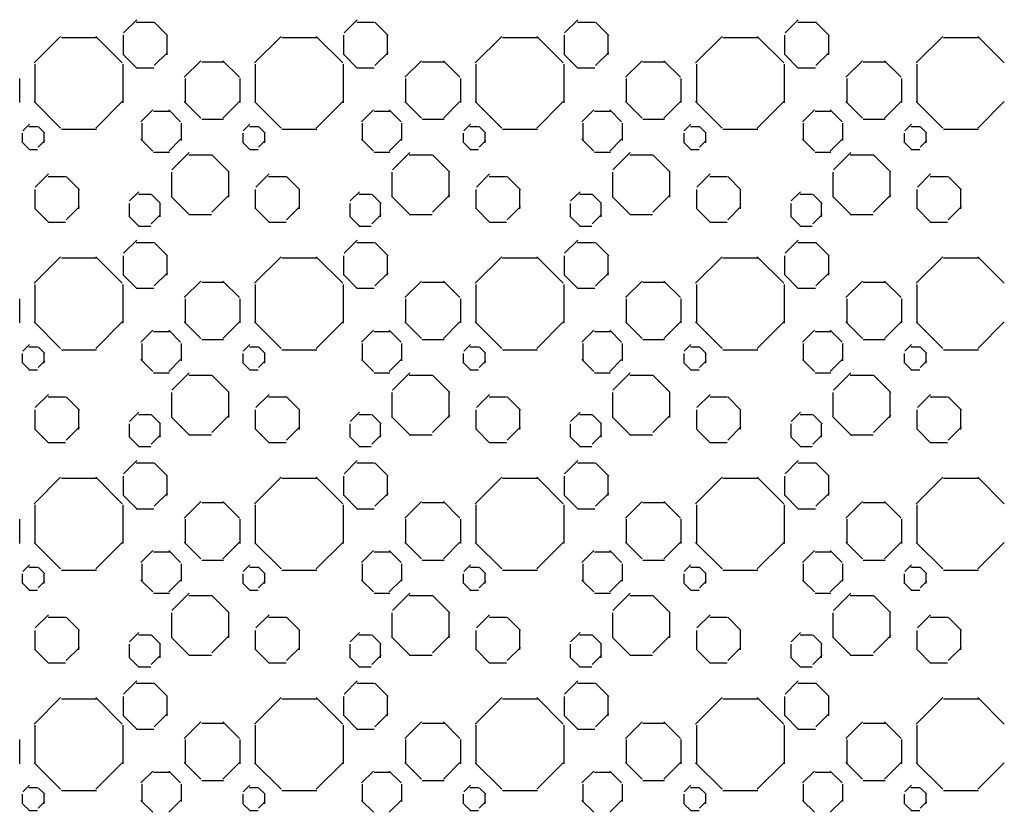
# Model space of a CAD drawing. Header units: inches. Extents: x 1837 to 2195, y 8687 to 9001.
# Tile 6 of 11: x 1931.68 to 1942.85, y 8815.46 to 8824.45. Entities that reach past the tile are written whole.
import ezdxf

# ---------------------------------------------------------------- set-up
doc = ezdxf.new("R2010")
doc.units = ezdxf.units.IN
doc.header["$MEASUREMENT"] = 0
doc.layers.add('S-DETL-LW07-PATT', color=2, linetype='CONTINUOUS')

msp = doc.modelspace()

# ---------------------------------------------------------------- linework, layer by layer
at = {"layer": 'S-DETL-LW07-PATT'}
for p, q in [((1932.862, 8824.304), (1933.012, 8824.454)), ((1933.007, 8824.427), (1933.205, 8824.427)), ((1933.362, 8824.276), (1933.211, 8824.427)), ((1935.362, 8824.304), (1935.512, 8824.454)), ((1935.507, 8824.427), (1935.705, 8824.427)), ((1935.862, 8824.276), (1935.711, 8824.427)), ((1937.862, 8824.304), (1938.012, 8824.454)), ((1938.007, 8824.427), (1938.205, 8824.427)), ((1938.362, 8824.276), (1938.211, 8824.427)), ((1940.362, 8824.304), (1940.512, 8824.454)), ((1940.507, 8824.427), (1940.705, 8824.427)), ((1940.862, 8824.276), (1940.711, 8824.427)), ((1932.856, 8824.277), (1932.856, 8824.057)), ((1933.356, 8824.057), (1933.356, 8824.277)), ((1935.356, 8824.277), (1935.356, 8824.057)), ((1935.856, 8824.057), (1935.856, 8824.277)), ((1937.856, 8824.277), (1937.856, 8824.057)), ((1938.356, 8824.057), (1938.356, 8824.277)), ((1940.356, 8824.277), (1940.356, 8824.057)), ((1940.856, 8824.057), (1940.856, 8824.277)), ((1931.847, 8823.964), (1932.149, 8824.265)), ((1932.157, 8824.252), (1932.554, 8824.252)), ((1932.847, 8823.964), (1932.546, 8824.265)), ((1934.347, 8823.964), (1934.649, 8824.265)), ((1934.657, 8824.252), (1935.054, 8824.252)), ((1935.347, 8823.964), (1935.046, 8824.265)), ((1936.847, 8823.964), (1937.149, 8824.265)), ((1937.157, 8824.252), (1937.554, 8824.252)), ((1937.847, 8823.964), (1937.546, 8824.265)), ((1939.347, 8823.964), (1939.649, 8824.265)), ((1939.657, 8824.252), (1940.054, 8824.252)), ((1940.347, 8823.964), (1940.046, 8824.265)), ((1941.847, 8823.964), (1942.149, 8824.265)), ((1942.157, 8824.252), (1942.554, 8824.252)), ((1942.847, 8823.964), (1942.546, 8824.265)), ((1933.012, 8823.906), (1932.862, 8824.057)), ((1933.211, 8823.934), (1933.362, 8824.084)), ((1935.512, 8823.906), (1935.362, 8824.057)), ((1935.711, 8823.934), (1935.862, 8824.084)), ((1938.012, 8823.906), (1937.862, 8824.057)), ((1938.211, 8823.934), (1938.362, 8824.084)), ((1940.512, 8823.906), (1940.362, 8824.057)), ((1940.711, 8823.934), (1940.862, 8824.084)), ((1931.856, 8823.951), (1931.856, 8823.512)), ((1932.856, 8823.512), (1932.856, 8823.951)), ((1933.551, 8823.801), (1933.74, 8823.989)), ((1933.748, 8823.976), (1933.996, 8823.976)), ((1934.176, 8823.801), (1933.988, 8823.989)), ((1934.356, 8823.951), (1934.356, 8823.512)), ((1935.356, 8823.512), (1935.356, 8823.951)), ((1936.051, 8823.801), (1936.24, 8823.989)), ((1936.248, 8823.976), (1936.496, 8823.976)), ((1936.676, 8823.801), (1936.488, 8823.989)), ((1936.856, 8823.951), (1936.856, 8823.512)), ((1937.856, 8823.512), (1937.856, 8823.951)), ((1938.551, 8823.801), (1938.74, 8823.989)), ((1938.748, 8823.976), (1938.996, 8823.976)), ((1939.176, 8823.801), (1938.988, 8823.989)), ((1939.356, 8823.951), (1939.356, 8823.512)), ((1940.356, 8823.512), (1940.356, 8823.951)), ((1941.051, 8823.801), (1941.24, 8823.989)), ((1941.248, 8823.976), (1941.496, 8823.976)), ((1941.676, 8823.801), (1941.488, 8823.989)), ((1941.856, 8823.951), (1941.856, 8823.512)), ((1933.007, 8823.907), (1933.205, 8823.907)), ((1935.507, 8823.907), (1935.705, 8823.907)), ((1938.007, 8823.907), (1938.205, 8823.907)), ((1940.507, 8823.907), (1940.705, 8823.907)), ((1931.685, 8823.514), (1931.685, 8823.788)), ((1933.56, 8823.788), (1933.56, 8823.514)), ((1934.185, 8823.514), (1934.185, 8823.788)), ((1936.06, 8823.788), (1936.06, 8823.514)), ((1936.685, 8823.514), (1936.685, 8823.788)), ((1938.56, 8823.788), (1938.56, 8823.514)), ((1939.185, 8823.514), (1939.185, 8823.788)), ((1941.06, 8823.788), (1941.06, 8823.514)), ((1941.685, 8823.514), (1941.685, 8823.788)), ((1932.149, 8823.224), (1931.847, 8823.525)), ((1932.546, 8823.224), (1932.847, 8823.525)), ((1933.74, 8823.338), (1933.551, 8823.527)), ((1933.988, 8823.338), (1934.176, 8823.527)), ((1934.649, 8823.224), (1934.347, 8823.525)), ((1935.046, 8823.224), (1935.347, 8823.525)), ((1936.24, 8823.338), (1936.051, 8823.527)), ((1936.488, 8823.338), (1936.676, 8823.527)), ((1937.149, 8823.224), (1936.847, 8823.525)), ((1937.546, 8823.224), (1937.847, 8823.525)), ((1938.74, 8823.338), (1938.551, 8823.527)), ((1938.988, 8823.338), (1939.176, 8823.527)), ((1939.649, 8823.224), (1939.347, 8823.525)), ((1940.046, 8823.224), (1940.347, 8823.525)), ((1941.24, 8823.338), (1941.051, 8823.527)), ((1941.488, 8823.338), (1941.676, 8823.527)), ((1942.149, 8823.224), (1941.847, 8823.525)), ((1942.546, 8823.224), (1942.847, 8823.525)), ((1933.059, 8823.296), (1933.195, 8823.431)), ((1933.203, 8823.418), (1933.382, 8823.418)), ((1933.509, 8823.296), (1933.374, 8823.431)), ((1935.559, 8823.296), (1935.695, 8823.431)), ((1935.703, 8823.418), (1935.882, 8823.418)), ((1936.009, 8823.296), (1935.874, 8823.431)), ((1938.059, 8823.296), (1938.195, 8823.431)), ((1938.203, 8823.418), (1938.382, 8823.418)), ((1938.509, 8823.296), (1938.374, 8823.431)), ((1940.559, 8823.296), (1940.695, 8823.431)), ((1940.703, 8823.418), (1940.882, 8823.418)), ((1941.009, 8823.296), (1940.874, 8823.431)), ((1931.719, 8823.194), (1931.794, 8823.27)), ((1933.068, 8823.282), (1933.068, 8823.085)), ((1933.518, 8823.085), (1933.518, 8823.282)), ((1933.748, 8823.325), (1933.996, 8823.325)), ((1934.219, 8823.194), (1934.294, 8823.27)), ((1935.568, 8823.282), (1935.568, 8823.085)), ((1936.018, 8823.085), (1936.018, 8823.282)), ((1936.248, 8823.325), (1936.496, 8823.325)), ((1936.719, 8823.194), (1936.794, 8823.27)), ((1938.068, 8823.282), (1938.068, 8823.085)), ((1938.518, 8823.085), (1938.518, 8823.282)), ((1938.748, 8823.325), (1938.996, 8823.325)), ((1939.219, 8823.194), (1939.294, 8823.27)), ((1940.568, 8823.282), (1940.568, 8823.085)), ((1941.018, 8823.085), (1941.018, 8823.282)), ((1941.248, 8823.325), (1941.496, 8823.325)), ((1941.719, 8823.194), (1941.794, 8823.27)), ((1931.713, 8823.167), (1931.713, 8823.058)), ((1931.789, 8823.243), (1931.888, 8823.243)), ((1931.969, 8823.167), (1931.893, 8823.242)), ((1931.963, 8823.058), (1931.963, 8823.167)), ((1932.157, 8823.211), (1932.554, 8823.211)), ((1934.213, 8823.167), (1934.213, 8823.058)), ((1934.289, 8823.243), (1934.388, 8823.243)), ((1934.469, 8823.167), (1934.393, 8823.242)), ((1934.463, 8823.058), (1934.463, 8823.167)), ((1934.657, 8823.211), (1935.054, 8823.211)), ((1936.713, 8823.167), (1936.713, 8823.058)), ((1936.789, 8823.243), (1936.888, 8823.243)), ((1936.969, 8823.167), (1936.893, 8823.242)), ((1936.963, 8823.058), (1936.963, 8823.167)), ((1937.157, 8823.211), (1937.554, 8823.211)), ((1939.213, 8823.167), (1939.213, 8823.058)), ((1939.289, 8823.243), (1939.388, 8823.243)), ((1939.469, 8823.167), (1939.393, 8823.242)), ((1939.463, 8823.058), (1939.463, 8823.167)), ((1939.657, 8823.211), (1940.054, 8823.211)), ((1941.713, 8823.167), (1941.713, 8823.058)), ((1941.789, 8823.243), (1941.888, 8823.243)), ((1941.969, 8823.167), (1941.893, 8823.242)), ((1941.963, 8823.058), (1941.963, 8823.167)), ((1942.157, 8823.211), (1942.554, 8823.211)), ((1931.794, 8822.982), (1931.719, 8823.057)), ((1931.893, 8823.01), (1931.969, 8823.085)), ((1933.195, 8822.963), (1933.059, 8823.098)), ((1933.374, 8822.963), (1933.509, 8823.098)), ((1934.294, 8822.982), (1934.219, 8823.057)), ((1934.393, 8823.01), (1934.469, 8823.085)), ((1935.695, 8822.963), (1935.559, 8823.098)), ((1935.874, 8822.963), (1936.009, 8823.098)), ((1936.794, 8822.982), (1936.719, 8823.057)), ((1936.893, 8823.01), (1936.969, 8823.085)), ((1938.195, 8822.963), (1938.059, 8823.098)), ((1938.374, 8822.963), (1938.509, 8823.098)), ((1939.294, 8822.982), (1939.219, 8823.057)), ((1939.393, 8823.01), (1939.469, 8823.085)), ((1940.695, 8822.963), (1940.559, 8823.098)), ((1940.874, 8822.963), (1941.009, 8823.098)), ((1941.794, 8822.982), (1941.719, 8823.057)), ((1941.893, 8823.01), (1941.969, 8823.085)), ((1931.789, 8822.982), (1931.888, 8822.982)), ((1933.203, 8822.95), (1933.382, 8822.95)), ((1933.41, 8822.753), (1933.606, 8822.949)), ((1934.289, 8822.982), (1934.388, 8822.982)), ((1935.703, 8822.95), (1935.882, 8822.95)), ((1935.91, 8822.753), (1936.106, 8822.949)), ((1936.789, 8822.982), (1936.888, 8822.982)), ((1938.203, 8822.95), (1938.382, 8822.95)), ((1938.41, 8822.753), (1938.606, 8822.949)), ((1939.289, 8822.982), (1939.388, 8822.982)), ((1940.703, 8822.95), (1940.882, 8822.95)), ((1940.91, 8822.753), (1941.106, 8822.949)), ((1941.789, 8822.982), (1941.888, 8822.982)), ((1933.601, 8822.922), (1933.859, 8822.922)), ((1934.06, 8822.726), (1933.864, 8822.922)), ((1936.101, 8822.922), (1936.359, 8822.922)), ((1936.56, 8822.726), (1936.364, 8822.922)), ((1938.601, 8822.922), (1938.859, 8822.922)), ((1939.06, 8822.726), (1938.864, 8822.922)), ((1941.101, 8822.922), (1941.359, 8822.922)), ((1941.56, 8822.726), (1941.364, 8822.922)), ((1933.405, 8822.726), (1933.405, 8822.441)), ((1934.055, 8822.441), (1934.055, 8822.726)), ((1935.905, 8822.726), (1935.905, 8822.441)), ((1936.555, 8822.441), (1936.555, 8822.726)), ((1938.405, 8822.726), (1938.405, 8822.441)), ((1939.055, 8822.441), (1939.055, 8822.726)), ((1940.905, 8822.726), (1940.905, 8822.441)), ((1941.555, 8822.441), (1941.555, 8822.726)), ((1931.862, 8822.554), (1932.012, 8822.704)), ((1932.007, 8822.677), (1932.205, 8822.677)), ((1932.362, 8822.526), (1932.211, 8822.677)), ((1934.362, 8822.554), (1934.512, 8822.704)), ((1934.507, 8822.677), (1934.705, 8822.677)), ((1934.862, 8822.526), (1934.711, 8822.677)), ((1936.862, 8822.554), (1937.012, 8822.704)), ((1937.007, 8822.677), (1937.205, 8822.677)), ((1937.362, 8822.526), (1937.211, 8822.677)), ((1939.362, 8822.554), (1939.512, 8822.704)), ((1939.507, 8822.677), (1939.705, 8822.677)), ((1939.862, 8822.526), (1939.711, 8822.677)), ((1941.862, 8822.554), (1942.012, 8822.704)), ((1942.007, 8822.677), (1942.205, 8822.677)), ((1942.362, 8822.526), (1942.211, 8822.677)), ((1931.856, 8822.527), (1931.856, 8822.307)), ((1932.356, 8822.307), (1932.356, 8822.527)), ((1932.931, 8822.398), (1933.037, 8822.503)), ((1934.356, 8822.527), (1934.356, 8822.307)), ((1934.856, 8822.307), (1934.856, 8822.527)), ((1935.431, 8822.398), (1935.537, 8822.503)), ((1936.856, 8822.527), (1936.856, 8822.307)), ((1937.356, 8822.307), (1937.356, 8822.527)), ((1937.931, 8822.398), (1938.037, 8822.503)), ((1939.356, 8822.527), (1939.356, 8822.307)), ((1939.856, 8822.307), (1939.856, 8822.527)), ((1940.431, 8822.398), (1940.537, 8822.503)), ((1941.856, 8822.527), (1941.856, 8822.307)), ((1942.356, 8822.307), (1942.356, 8822.527)), ((1932.926, 8822.371), (1932.926, 8822.217)), ((1933.031, 8822.476), (1933.17, 8822.476)), ((1933.281, 8822.37), (1933.175, 8822.476)), ((1933.276, 8822.217), (1933.276, 8822.371)), ((1933.606, 8822.245), (1933.41, 8822.441)), ((1933.864, 8822.272), (1934.06, 8822.469)), ((1935.426, 8822.371), (1935.426, 8822.217)), ((1935.531, 8822.476), (1935.67, 8822.476)), ((1935.781, 8822.37), (1935.675, 8822.476)), ((1935.776, 8822.217), (1935.776, 8822.371)), ((1936.106, 8822.245), (1935.91, 8822.441)), ((1936.364, 8822.272), (1936.56, 8822.469)), ((1937.926, 8822.371), (1937.926, 8822.217)), ((1938.031, 8822.476), (1938.17, 8822.476)), ((1938.281, 8822.37), (1938.175, 8822.476)), ((1938.276, 8822.217), (1938.276, 8822.371)), ((1938.606, 8822.245), (1938.41, 8822.441)), ((1938.864, 8822.272), (1939.06, 8822.469)), ((1940.426, 8822.371), (1940.426, 8822.217)), ((1940.531, 8822.476), (1940.67, 8822.476)), ((1940.781, 8822.37), (1940.675, 8822.476)), ((1940.776, 8822.217), (1940.776, 8822.371)), ((1941.106, 8822.245), (1940.91, 8822.441)), ((1941.364, 8822.272), (1941.56, 8822.469)), ((1932.012, 8822.156), (1931.862, 8822.307)), ((1932.211, 8822.184), (1932.362, 8822.334)), ((1934.512, 8822.156), (1934.362, 8822.307)), ((1934.711, 8822.184), (1934.862, 8822.334)), ((1937.012, 8822.156), (1936.862, 8822.307)), ((1937.211, 8822.184), (1937.362, 8822.334)), ((1939.512, 8822.156), (1939.362, 8822.307)), ((1939.711, 8822.184), (1939.862, 8822.334)), ((1942.012, 8822.156), (1941.862, 8822.307)), ((1942.211, 8822.184), (1942.362, 8822.334)), ((1932.007, 8822.157), (1932.205, 8822.157)), ((1933.037, 8822.111), (1932.931, 8822.217)), ((1933.175, 8822.139), (1933.281, 8822.244)), ((1933.601, 8822.245), (1933.859, 8822.245)), ((1934.507, 8822.157), (1934.705, 8822.157)), ((1935.537, 8822.111), (1935.431, 8822.217)), ((1935.675, 8822.139), (1935.781, 8822.244)), ((1936.101, 8822.245), (1936.359, 8822.245)), ((1937.007, 8822.157), (1937.205, 8822.157)), ((1938.037, 8822.111), (1937.931, 8822.217)), ((1938.175, 8822.139), (1938.281, 8822.244)), ((1938.601, 8822.245), (1938.859, 8822.245)), ((1939.507, 8822.157), (1939.705, 8822.157)), ((1940.537, 8822.111), (1940.431, 8822.217)), ((1940.675, 8822.139), (1940.781, 8822.244)), ((1941.101, 8822.245), (1941.359, 8822.245)), ((1942.007, 8822.157), (1942.205, 8822.157)), ((1933.031, 8822.112), (1933.17, 8822.112)), ((1935.531, 8822.112), (1935.67, 8822.112)), ((1938.031, 8822.112), (1938.17, 8822.112)), ((1940.531, 8822.112), (1940.67, 8822.112)), ((1932.862, 8821.804), (1933.012, 8821.954)), ((1933.007, 8821.927), (1933.205, 8821.927)), ((1933.362, 8821.776), (1933.211, 8821.927)), ((1935.362, 8821.804), (1935.512, 8821.954)), ((1935.507, 8821.927), (1935.705, 8821.927)), ((1935.862, 8821.776), (1935.711, 8821.927)), ((1937.862, 8821.804), (1938.012, 8821.954)), ((1938.007, 8821.927), (1938.205, 8821.927)), ((1938.362, 8821.776), (1938.211, 8821.927)), ((1940.362, 8821.804), (1940.512, 8821.954)), ((1940.507, 8821.927), (1940.705, 8821.927)), ((1940.862, 8821.776), (1940.711, 8821.927)), ((1931.847, 8821.464), (1932.149, 8821.765)), ((1932.157, 8821.752), (1932.554, 8821.752)), ((1932.847, 8821.464), (1932.546, 8821.765)), ((1932.856, 8821.777), (1932.856, 8821.557)), ((1933.356, 8821.557), (1933.356, 8821.777)), ((1934.347, 8821.464), (1934.649, 8821.765)), ((1934.657, 8821.752), (1935.054, 8821.752)), ((1935.347, 8821.464), (1935.046, 8821.765)), ((1935.356, 8821.777), (1935.356, 8821.557)), ((1935.856, 8821.557), (1935.856, 8821.777)), ((1936.847, 8821.464), (1937.149, 8821.765)), ((1937.157, 8821.752), (1937.554, 8821.752)), ((1937.847, 8821.464), (1937.546, 8821.765)), ((1937.856, 8821.777), (1937.856, 8821.557)), ((1938.356, 8821.557), (1938.356, 8821.777)), ((1939.347, 8821.464), (1939.649, 8821.765)), ((1939.657, 8821.752), (1940.054, 8821.752)), ((1940.347, 8821.464), (1940.046, 8821.765)), ((1940.356, 8821.777), (1940.356, 8821.557)), ((1940.856, 8821.557), (1940.856, 8821.777)), ((1941.847, 8821.464), (1942.149, 8821.765)), ((1942.157, 8821.752), (1942.554, 8821.752)), ((1942.847, 8821.464), (1942.546, 8821.765)), ((1933.012, 8821.406), (1932.862, 8821.557)), ((1933.211, 8821.434), (1933.362, 8821.584)), ((1933.551, 8821.301), (1933.74, 8821.489)), ((1934.176, 8821.301), (1933.988, 8821.489)), ((1935.512, 8821.406), (1935.362, 8821.557)), ((1935.711, 8821.434), (1935.862, 8821.584)), ((1936.051, 8821.301), (1936.24, 8821.489)), ((1936.676, 8821.301), (1936.488, 8821.489)), ((1938.012, 8821.406), (1937.862, 8821.557)), ((1938.211, 8821.434), (1938.362, 8821.584)), ((1938.551, 8821.301), (1938.74, 8821.489)), ((1939.176, 8821.301), (1938.988, 8821.489)), ((1940.512, 8821.406), (1940.362, 8821.557)), ((1940.711, 8821.434), (1940.862, 8821.584)), ((1941.051, 8821.301), (1941.24, 8821.489)), ((1941.676, 8821.301), (1941.488, 8821.489)), ((1931.856, 8821.451), (1931.856, 8821.012)), ((1932.856, 8821.012), (1932.856, 8821.451)), ((1933.007, 8821.407), (1933.205, 8821.407)), ((1933.748, 8821.476), (1933.996, 8821.476)), ((1934.356, 8821.451), (1934.356, 8821.012)), ((1935.356, 8821.012), (1935.356, 8821.451)), ((1935.507, 8821.407), (1935.705, 8821.407)), ((1936.248, 8821.476), (1936.496, 8821.476)), ((1936.856, 8821.451), (1936.856, 8821.012)), ((1937.856, 8821.012), (1937.856, 8821.451)), ((1938.007, 8821.407), (1938.205, 8821.407)), ((1938.748, 8821.476), (1938.996, 8821.476)), ((1939.356, 8821.451), (1939.356, 8821.012)), ((1940.356, 8821.012), (1940.356, 8821.451)), ((1940.507, 8821.407), (1940.705, 8821.407)), ((1941.248, 8821.476), (1941.496, 8821.476)), ((1941.856, 8821.451), (1941.856, 8821.012)), ((1931.685, 8821.014), (1931.685, 8821.288)), ((1933.56, 8821.288), (1933.56, 8821.014)), ((1934.185, 8821.014), (1934.185, 8821.288)), ((1936.06, 8821.288), (1936.06, 8821.014)), ((1936.685, 8821.014), (1936.685, 8821.288)), ((1938.56, 8821.288), (1938.56, 8821.014)), ((1939.185, 8821.014), (1939.185, 8821.288)), ((1941.06, 8821.288), (1941.06, 8821.014)), ((1941.685, 8821.014), (1941.685, 8821.288)), ((1932.149, 8820.724), (1931.847, 8821.025)), ((1932.546, 8820.724), (1932.847, 8821.025)), ((1933.059, 8820.796), (1933.195, 8820.931)), ((1933.509, 8820.796), (1933.374, 8820.931)), ((1933.74, 8820.838), (1933.551, 8821.027)), ((1933.988, 8820.838), (1934.176, 8821.027)), ((1934.649, 8820.724), (1934.347, 8821.025)), ((1935.046, 8820.724), (1935.347, 8821.025)), ((1935.559, 8820.796), (1935.695, 8820.931)), ((1936.009, 8820.796), (1935.874, 8820.931)), ((1936.24, 8820.838), (1936.051, 8821.027)), ((1936.488, 8820.838), (1936.676, 8821.027)), ((1937.149, 8820.724), (1936.847, 8821.025)), ((1937.546, 8820.724), (1937.847, 8821.025)), ((1938.059, 8820.796), (1938.195, 8820.931)), ((1938.509, 8820.796), (1938.374, 8820.931)), ((1938.74, 8820.838), (1938.551, 8821.027)), ((1938.988, 8820.838), (1939.176, 8821.027)), ((1939.649, 8820.724), (1939.347, 8821.025)), ((1940.046, 8820.724), (1940.347, 8821.025)), ((1940.559, 8820.796), (1940.695, 8820.931)), ((1941.009, 8820.796), (1940.874, 8820.931)), ((1941.24, 8820.838), (1941.051, 8821.027)), ((1941.488, 8820.838), (1941.676, 8821.027)), ((1942.149, 8820.724), (1941.847, 8821.025)), ((1942.546, 8820.724), (1942.847, 8821.025)), ((1933.203, 8820.918), (1933.382, 8820.918)), ((1933.748, 8820.825), (1933.996, 8820.825)), ((1935.703, 8820.918), (1935.882, 8820.918)), ((1936.248, 8820.825), (1936.496, 8820.825)), ((1938.203, 8820.918), (1938.382, 8820.918)), ((1938.748, 8820.825), (1938.996, 8820.825)), ((1940.703, 8820.918), (1940.882, 8820.918)), ((1941.248, 8820.825), (1941.496, 8820.825)), ((1931.719, 8820.694), (1931.794, 8820.77)), ((1931.789, 8820.743), (1931.888, 8820.743)), ((1931.969, 8820.667), (1931.893, 8820.742)), ((1932.157, 8820.711), (1932.554, 8820.711)), ((1933.068, 8820.782), (1933.068, 8820.585)), ((1933.518, 8820.585), (1933.518, 8820.782)), ((1934.219, 8820.694), (1934.294, 8820.77)), ((1934.289, 8820.743), (1934.388, 8820.743)), ((1934.469, 8820.667), (1934.393, 8820.742)), ((1934.657, 8820.711), (1935.054, 8820.711)), ((1935.568, 8820.782), (1935.568, 8820.585)), ((1936.018, 8820.585), (1936.018, 8820.782)), ((1936.719, 8820.694), (1936.794, 8820.77)), ((1936.789, 8820.743), (1936.888, 8820.743)), ((1936.969, 8820.667), (1936.893, 8820.742)), ((1937.157, 8820.711), (1937.554, 8820.711)), ((1938.068, 8820.782), (1938.068, 8820.585)), ((1938.518, 8820.585), (1938.518, 8820.782)), ((1939.219, 8820.694), (1939.294, 8820.77)), ((1939.289, 8820.743), (1939.388, 8820.743)), ((1939.469, 8820.667), (1939.393, 8820.742)), ((1939.657, 8820.711), (1940.054, 8820.711)), ((1940.568, 8820.782), (1940.568, 8820.585)), ((1941.018, 8820.585), (1941.018, 8820.782)), ((1941.719, 8820.694), (1941.794, 8820.77)), ((1941.789, 8820.743), (1941.888, 8820.743)), ((1941.969, 8820.667), (1941.893, 8820.742)), ((1942.157, 8820.711), (1942.554, 8820.711)), ((1931.713, 8820.667), (1931.713, 8820.558)), ((1931.893, 8820.51), (1931.969, 8820.585)), ((1931.963, 8820.558), (1931.963, 8820.667)), ((1933.195, 8820.463), (1933.059, 8820.598)), ((1933.374, 8820.463), (1933.509, 8820.598)), ((1934.213, 8820.667), (1934.213, 8820.558)), ((1934.393, 8820.51), (1934.469, 8820.585)), ((1934.463, 8820.558), (1934.463, 8820.667)), ((1935.695, 8820.463), (1935.559, 8820.598)), ((1935.874, 8820.463), (1936.009, 8820.598)), ((1936.713, 8820.667), (1936.713, 8820.558)), ((1936.893, 8820.51), (1936.969, 8820.585)), ((1936.963, 8820.558), (1936.963, 8820.667)), ((1938.195, 8820.463), (1938.059, 8820.598)), ((1938.374, 8820.463), (1938.509, 8820.598)), ((1939.213, 8820.667), (1939.213, 8820.558)), ((1939.393, 8820.51), (1939.469, 8820.585)), ((1939.463, 8820.558), (1939.463, 8820.667)), ((1940.695, 8820.463), (1940.559, 8820.598)), ((1940.874, 8820.463), (1941.009, 8820.598)), ((1941.713, 8820.667), (1941.713, 8820.558)), ((1941.893, 8820.51), (1941.969, 8820.585)), ((1941.963, 8820.558), (1941.963, 8820.667)), ((1931.794, 8820.482), (1931.719, 8820.557)), ((1931.789, 8820.482), (1931.888, 8820.482)), ((1934.294, 8820.482), (1934.219, 8820.557)), ((1934.289, 8820.482), (1934.388, 8820.482)), ((1936.794, 8820.482), (1936.719, 8820.557)), ((1936.789, 8820.482), (1936.888, 8820.482)), ((1939.294, 8820.482), (1939.219, 8820.557)), ((1939.289, 8820.482), (1939.388, 8820.482)), ((1941.794, 8820.482), (1941.719, 8820.557)), ((1941.789, 8820.482), (1941.888, 8820.482)), ((1933.203, 8820.45), (1933.382, 8820.45)), ((1933.41, 8820.253), (1933.606, 8820.449)), ((1933.601, 8820.422), (1933.859, 8820.422)), ((1934.06, 8820.226), (1933.864, 8820.422)), ((1935.703, 8820.45), (1935.882, 8820.45)), ((1935.91, 8820.253), (1936.106, 8820.449)), ((1936.101, 8820.422), (1936.359, 8820.422)), ((1936.56, 8820.226), (1936.364, 8820.422)), ((1938.203, 8820.45), (1938.382, 8820.45)), ((1938.41, 8820.253), (1938.606, 8820.449)), ((1938.601, 8820.422), (1938.859, 8820.422)), ((1939.06, 8820.226), (1938.864, 8820.422)), ((1940.703, 8820.45), (1940.882, 8820.45)), ((1940.91, 8820.253), (1941.106, 8820.449)), ((1941.101, 8820.422), (1941.359, 8820.422)), ((1941.56, 8820.226), (1941.364, 8820.422)), ((1931.862, 8820.054), (1932.012, 8820.204)), ((1932.007, 8820.177), (1932.205, 8820.177)), ((1932.362, 8820.026), (1932.211, 8820.177)), ((1933.405, 8820.226), (1933.405, 8819.941)), ((1934.055, 8819.941), (1934.055, 8820.226)), ((1934.362, 8820.054), (1934.512, 8820.204)), ((1934.507, 8820.177), (1934.705, 8820.177)), ((1934.862, 8820.026), (1934.711, 8820.177)), ((1935.905, 8820.226), (1935.905, 8819.941)), ((1936.555, 8819.941), (1936.555, 8820.226)), ((1936.862, 8820.054), (1937.012, 8820.204)), ((1937.007, 8820.177), (1937.205, 8820.177)), ((1937.362, 8820.026), (1937.211, 8820.177)), ((1938.405, 8820.226), (1938.405, 8819.941)), ((1939.055, 8819.941), (1939.055, 8820.226)), ((1939.362, 8820.054), (1939.512, 8820.204)), ((1939.507, 8820.177), (1939.705, 8820.177)), ((1939.862, 8820.026), (1939.711, 8820.177)), ((1940.905, 8820.226), (1940.905, 8819.941)), ((1941.555, 8819.941), (1941.555, 8820.226)), ((1941.862, 8820.054), (1942.012, 8820.204)), ((1942.007, 8820.177), (1942.205, 8820.177)), ((1942.362, 8820.026), (1942.211, 8820.177)), ((1931.856, 8820.027), (1931.856, 8819.807)), ((1932.356, 8819.807), (1932.356, 8820.027)), ((1934.356, 8820.027), (1934.356, 8819.807)), ((1934.856, 8819.807), (1934.856, 8820.027)), ((1936.856, 8820.027), (1936.856, 8819.807)), ((1937.356, 8819.807), (1937.356, 8820.027)), ((1939.356, 8820.027), (1939.356, 8819.807)), ((1939.856, 8819.807), (1939.856, 8820.027)), ((1941.856, 8820.027), (1941.856, 8819.807)), ((1942.356, 8819.807), (1942.356, 8820.027)), ((1932.931, 8819.898), (1933.037, 8820.003)), ((1933.031, 8819.976), (1933.17, 8819.976)), ((1933.281, 8819.87), (1933.175, 8819.976)), ((1933.606, 8819.745), (1933.41, 8819.941)), ((1933.864, 8819.772), (1934.06, 8819.968)), ((1935.431, 8819.898), (1935.537, 8820.003)), ((1935.531, 8819.976), (1935.67, 8819.976)), ((1935.781, 8819.87), (1935.675, 8819.976)), ((1936.106, 8819.745), (1935.91, 8819.941)), ((1936.364, 8819.772), (1936.56, 8819.968)), ((1937.931, 8819.898), (1938.037, 8820.003)), ((1938.031, 8819.976), (1938.17, 8819.976)), ((1938.281, 8819.87), (1938.175, 8819.976)), ((1938.606, 8819.745), (1938.41, 8819.941)), ((1938.864, 8819.772), (1939.06, 8819.968)), ((1940.431, 8819.898), (1940.537, 8820.003)), ((1940.531, 8819.976), (1940.67, 8819.976)), ((1940.781, 8819.87), (1940.675, 8819.976)), ((1941.106, 8819.745), (1940.91, 8819.941)), ((1941.364, 8819.772), (1941.56, 8819.968)), ((1932.012, 8819.656), (1931.862, 8819.807)), ((1932.211, 8819.684), (1932.362, 8819.834)), ((1932.926, 8819.871), (1932.926, 8819.717)), ((1933.276, 8819.717), (1933.276, 8819.871)), ((1934.512, 8819.656), (1934.362, 8819.807)), ((1934.711, 8819.684), (1934.862, 8819.834)), ((1935.426, 8819.871), (1935.426, 8819.717)), ((1935.776, 8819.717), (1935.776, 8819.871)), ((1937.012, 8819.656), (1936.862, 8819.807)), ((1937.211, 8819.684), (1937.362, 8819.834)), ((1937.926, 8819.871), (1937.926, 8819.717)), ((1938.276, 8819.717), (1938.276, 8819.871)), ((1939.512, 8819.656), (1939.362, 8819.807)), ((1939.711, 8819.684), (1939.862, 8819.834)), ((1940.426, 8819.871), (1940.426, 8819.717)), ((1940.776, 8819.717), (1940.776, 8819.871)), ((1942.012, 8819.656), (1941.862, 8819.807)), ((1942.211, 8819.684), (1942.362, 8819.834)), ((1933.037, 8819.611), (1932.931, 8819.717)), ((1933.175, 8819.639), (1933.281, 8819.744)), ((1933.601, 8819.745), (1933.859, 8819.745)), ((1935.537, 8819.611), (1935.431, 8819.717)), ((1935.675, 8819.639), (1935.781, 8819.744)), ((1936.101, 8819.745), (1936.359, 8819.745)), ((1938.037, 8819.611), (1937.931, 8819.717)), ((1938.175, 8819.639), (1938.281, 8819.744)), ((1938.601, 8819.745), (1938.859, 8819.745)), ((1940.537, 8819.611), (1940.431, 8819.717)), ((1940.675, 8819.639), (1940.781, 8819.744)), ((1941.101, 8819.745), (1941.359, 8819.745)), ((1932.007, 8819.657), (1932.205, 8819.657)), ((1933.031, 8819.612), (1933.17, 8819.612)), ((1934.507, 8819.657), (1934.705, 8819.657)), ((1935.531, 8819.612), (1935.67, 8819.612)), ((1937.007, 8819.657), (1937.205, 8819.657)), ((1938.031, 8819.612), (1938.17, 8819.612)), ((1939.507, 8819.657), (1939.705, 8819.657)), ((1940.531, 8819.612), (1940.67, 8819.612)), ((1942.007, 8819.657), (1942.205, 8819.657)), ((1932.862, 8819.304), (1933.012, 8819.454)), ((1933.007, 8819.427), (1933.205, 8819.427)), ((1933.362, 8819.276), (1933.211, 8819.427)), ((1935.362, 8819.304), (1935.512, 8819.454)), ((1935.507, 8819.427), (1935.705, 8819.427)), ((1935.862, 8819.276), (1935.711, 8819.427)), ((1937.862, 8819.304), (1938.012, 8819.454)), ((1938.007, 8819.427), (1938.205, 8819.427)), ((1938.362, 8819.276), (1938.211, 8819.427)), ((1940.362, 8819.304), (1940.512, 8819.454)), ((1940.507, 8819.427), (1940.705, 8819.427)), ((1940.862, 8819.276), (1940.711, 8819.427)), ((1931.847, 8818.964), (1932.149, 8819.265)), ((1932.157, 8819.252), (1932.554, 8819.252)), ((1932.847, 8818.964), (1932.546, 8819.265)), ((1932.856, 8819.277), (1932.856, 8819.057)), ((1933.356, 8819.057), (1933.356, 8819.277)), ((1934.347, 8818.964), (1934.649, 8819.265)), ((1934.657, 8819.252), (1935.054, 8819.252)), ((1935.347, 8818.964), (1935.046, 8819.265)), ((1935.356, 8819.277), (1935.356, 8819.057)), ((1935.856, 8819.057), (1935.856, 8819.277)), ((1936.847, 8818.964), (1937.149, 8819.265)), ((1937.157, 8819.252), (1937.554, 8819.252)), ((1937.847, 8818.964), (1937.546, 8819.265)), ((1937.856, 8819.277), (1937.856, 8819.057)), ((1938.356, 8819.057), (1938.356, 8819.277)), ((1939.347, 8818.964), (1939.649, 8819.265)), ((1939.657, 8819.252), (1940.054, 8819.252)), ((1940.347, 8818.964), (1940.046, 8819.265)), ((1940.356, 8819.277), (1940.356, 8819.057)), ((1940.856, 8819.057), (1940.856, 8819.277)), ((1941.847, 8818.964), (1942.149, 8819.265)), ((1942.157, 8819.252), (1942.554, 8819.252)), ((1942.847, 8818.964), (1942.546, 8819.265)), ((1933.012, 8818.906), (1932.862, 8819.057)), ((1933.211, 8818.934), (1933.362, 8819.084)), ((1935.512, 8818.906), (1935.362, 8819.057)), ((1935.711, 8818.934), (1935.862, 8819.084)), ((1938.012, 8818.906), (1937.862, 8819.057)), ((1938.211, 8818.934), (1938.362, 8819.084)), ((1940.512, 8818.906), (1940.362, 8819.057)), ((1940.711, 8818.934), (1940.862, 8819.084)), ((1931.856, 8818.951), (1931.856, 8818.512)), ((1932.856, 8818.512), (1932.856, 8818.951)), ((1933.551, 8818.801), (1933.74, 8818.989)), ((1933.748, 8818.976), (1933.996, 8818.976)), ((1934.176, 8818.801), (1933.988, 8818.989)), ((1934.356, 8818.951), (1934.356, 8818.512)), ((1935.356, 8818.512), (1935.356, 8818.951)), ((1936.051, 8818.801), (1936.24, 8818.989)), ((1936.248, 8818.976), (1936.496, 8818.976)), ((1936.676, 8818.801), (1936.488, 8818.989)), ((1936.856, 8818.951), (1936.856, 8818.512)), ((1937.856, 8818.512), (1937.856, 8818.951)), ((1938.551, 8818.801), (1938.74, 8818.989)), ((1938.748, 8818.976), (1938.996, 8818.976)), ((1939.176, 8818.801), (1938.988, 8818.989)), ((1939.356, 8818.951), (1939.356, 8818.512)), ((1940.356, 8818.512), (1940.356, 8818.951)), ((1941.051, 8818.801), (1941.24, 8818.989)), ((1941.248, 8818.976), (1941.496, 8818.976)), ((1941.676, 8818.801), (1941.488, 8818.989)), ((1941.856, 8818.951), (1941.856, 8818.512)), ((1933.007, 8818.907), (1933.205, 8818.907)), ((1935.507, 8818.907), (1935.705, 8818.907)), ((1938.007, 8818.907), (1938.205, 8818.907)), ((1940.507, 8818.907), (1940.705, 8818.907)), ((1931.685, 8818.514), (1931.685, 8818.788)), ((1933.56, 8818.788), (1933.56, 8818.514)), ((1934.185, 8818.514), (1934.185, 8818.788)), ((1936.06, 8818.788), (1936.06, 8818.514)), ((1936.685, 8818.514), (1936.685, 8818.788)), ((1938.56, 8818.788), (1938.56, 8818.514)), ((1939.185, 8818.514), (1939.185, 8818.788)), ((1941.06, 8818.788), (1941.06, 8818.514)), ((1941.685, 8818.514), (1941.685, 8818.788)), ((1932.149, 8818.224), (1931.847, 8818.525)), ((1932.546, 8818.224), (1932.847, 8818.525)), ((1933.74, 8818.338), (1933.551, 8818.527)), ((1933.988, 8818.338), (1934.176, 8818.527)), ((1934.649, 8818.224), (1934.347, 8818.525)), ((1935.046, 8818.224), (1935.347, 8818.525)), ((1936.24, 8818.338), (1936.051, 8818.527)), ((1936.488, 8818.338), (1936.676, 8818.527)), ((1937.149, 8818.224), (1936.847, 8818.525)), ((1937.546, 8818.224), (1937.847, 8818.525)), ((1938.74, 8818.338), (1938.551, 8818.527)), ((1938.988, 8818.338), (1939.176, 8818.527)), ((1939.649, 8818.224), (1939.347, 8818.525)), ((1940.046, 8818.224), (1940.347, 8818.525)), ((1941.24, 8818.338), (1941.051, 8818.527)), ((1941.488, 8818.338), (1941.676, 8818.527)), ((1942.149, 8818.224), (1941.847, 8818.525)), ((1942.546, 8818.224), (1942.847, 8818.525)), ((1933.059, 8818.296), (1933.195, 8818.431)), ((1933.203, 8818.418), (1933.382, 8818.418)), ((1933.509, 8818.296), (1933.374, 8818.431)), ((1935.559, 8818.296), (1935.695, 8818.431)), ((1935.703, 8818.418), (1935.882, 8818.418)), ((1936.009, 8818.296), (1935.874, 8818.431)), ((1938.059, 8818.296), (1938.195, 8818.431)), ((1938.203, 8818.418), (1938.382, 8818.418)), ((1938.509, 8818.296), (1938.374, 8818.431)), ((1940.559, 8818.296), (1940.695, 8818.431)), ((1940.703, 8818.418), (1940.882, 8818.418)), ((1941.009, 8818.296), (1940.874, 8818.431)), ((1931.719, 8818.194), (1931.794, 8818.27)), ((1931.789, 8818.243), (1931.888, 8818.243)), ((1931.969, 8818.167), (1931.893, 8818.242)), ((1933.068, 8818.282), (1933.068, 8818.085)), ((1933.518, 8818.085), (1933.518, 8818.282)), ((1933.748, 8818.325), (1933.996, 8818.325)), ((1934.219, 8818.194), (1934.294, 8818.27)), ((1934.289, 8818.243), (1934.388, 8818.243)), ((1934.469, 8818.167), (1934.393, 8818.242)), ((1935.568, 8818.282), (1935.568, 8818.085)), ((1936.018, 8818.085), (1936.018, 8818.282)), ((1936.248, 8818.325), (1936.496, 8818.325)), ((1936.719, 8818.194), (1936.794, 8818.27)), ((1936.789, 8818.243), (1936.888, 8818.243)), ((1936.969, 8818.167), (1936.893, 8818.242)), ((1938.068, 8818.282), (1938.068, 8818.085)), ((1938.518, 8818.085), (1938.518, 8818.282)), ((1938.748, 8818.325), (1938.996, 8818.325)), ((1939.219, 8818.194), (1939.294, 8818.27)), ((1939.289, 8818.243), (1939.388, 8818.243)), ((1939.469, 8818.167), (1939.393, 8818.242)), ((1940.568, 8818.282), (1940.568, 8818.085)), ((1941.018, 8818.085), (1941.018, 8818.282)), ((1941.248, 8818.325), (1941.496, 8818.325)), ((1941.719, 8818.194), (1941.794, 8818.27)), ((1941.789, 8818.243), (1941.888, 8818.243)), ((1941.969, 8818.167), (1941.893, 8818.242)), ((1931.713, 8818.167), (1931.713, 8818.058)), ((1931.963, 8818.058), (1931.963, 8818.167)), ((1932.157, 8818.211), (1932.554, 8818.211)), ((1934.213, 8818.167), (1934.213, 8818.058)), ((1934.463, 8818.058), (1934.463, 8818.167)), ((1934.657, 8818.211), (1935.054, 8818.211)), ((1936.713, 8818.167), (1936.713, 8818.058)), ((1936.963, 8818.058), (1936.963, 8818.167)), ((1937.157, 8818.211), (1937.554, 8818.211)), ((1939.213, 8818.167), (1939.213, 8818.058)), ((1939.463, 8818.058), (1939.463, 8818.167)), ((1939.657, 8818.211), (1940.054, 8818.211)), ((1941.713, 8818.167), (1941.713, 8818.058)), ((1941.963, 8818.058), (1941.963, 8818.167)), ((1942.157, 8818.211), (1942.554, 8818.211)), ((1931.794, 8817.982), (1931.719, 8818.057)), ((1931.893, 8818.01), (1931.969, 8818.085)), ((1933.195, 8817.963), (1933.059, 8818.098)), ((1933.374, 8817.963), (1933.509, 8818.098)), ((1934.294, 8817.982), (1934.219, 8818.057)), ((1934.393, 8818.01), (1934.469, 8818.085)), ((1935.695, 8817.963), (1935.559, 8818.098)), ((1935.874, 8817.963), (1936.009, 8818.098)), ((1936.794, 8817.982), (1936.719, 8818.057)), ((1936.893, 8818.01), (1936.969, 8818.085)), ((1938.195, 8817.963), (1938.059, 8818.098)), ((1938.374, 8817.963), (1938.509, 8818.098)), ((1939.294, 8817.982), (1939.219, 8818.057)), ((1939.393, 8818.01), (1939.469, 8818.085)), ((1940.695, 8817.963), (1940.559, 8818.098)), ((1940.874, 8817.963), (1941.009, 8818.098)), ((1941.794, 8817.982), (1941.719, 8818.057)), ((1941.893, 8818.01), (1941.969, 8818.085)), ((1931.789, 8817.982), (1931.888, 8817.982)), ((1933.203, 8817.95), (1933.382, 8817.95)), ((1933.41, 8817.753), (1933.606, 8817.949)), ((1933.601, 8817.922), (1933.859, 8817.922)), ((1934.06, 8817.726), (1933.864, 8817.922)), ((1934.289, 8817.982), (1934.388, 8817.982)), ((1935.703, 8817.95), (1935.882, 8817.95)), ((1935.91, 8817.753), (1936.106, 8817.949)), ((1936.101, 8817.922), (1936.359, 8817.922)), ((1936.56, 8817.726), (1936.364, 8817.922)), ((1936.789, 8817.982), (1936.888, 8817.982)), ((1938.203, 8817.95), (1938.382, 8817.95)), ((1938.41, 8817.753), (1938.606, 8817.949)), ((1938.601, 8817.922), (1938.859, 8817.922)), ((1939.06, 8817.726), (1938.864, 8817.922)), ((1939.289, 8817.982), (1939.388, 8817.982)), ((1940.703, 8817.95), (1940.882, 8817.95)), ((1940.91, 8817.753), (1941.106, 8817.949)), ((1941.101, 8817.922), (1941.359, 8817.922)), ((1941.56, 8817.726), (1941.364, 8817.922)), ((1941.789, 8817.982), (1941.888, 8817.982)), ((1931.862, 8817.554), (1932.012, 8817.704)), ((1933.405, 8817.726), (1933.405, 8817.441)), ((1934.055, 8817.441), (1934.055, 8817.726)), ((1934.362, 8817.554), (1934.512, 8817.704)), ((1935.905, 8817.726), (1935.905, 8817.441)), ((1936.555, 8817.441), (1936.555, 8817.726)), ((1936.862, 8817.554), (1937.012, 8817.704)), ((1938.405, 8817.726), (1938.405, 8817.441)), ((1939.055, 8817.441), (1939.055, 8817.726)), ((1939.362, 8817.554), (1939.512, 8817.704)), ((1940.905, 8817.726), (1940.905, 8817.441)), ((1941.555, 8817.441), (1941.555, 8817.726)), ((1941.862, 8817.554), (1942.012, 8817.704)), ((1932.007, 8817.677), (1932.205, 8817.677)), ((1932.362, 8817.526), (1932.211, 8817.677)), ((1934.507, 8817.677), (1934.705, 8817.677)), ((1934.862, 8817.526), (1934.711, 8817.677)), ((1937.007, 8817.677), (1937.205, 8817.677)), ((1937.362, 8817.526), (1937.211, 8817.677)), ((1939.507, 8817.677), (1939.705, 8817.677)), ((1939.862, 8817.526), (1939.711, 8817.677)), ((1942.007, 8817.677), (1942.205, 8817.677)), ((1942.362, 8817.526), (1942.211, 8817.677)), ((1931.856, 8817.527), (1931.856, 8817.307)), ((1932.356, 8817.307), (1932.356, 8817.527)), ((1932.931, 8817.398), (1933.037, 8817.503)), ((1933.031, 8817.476), (1933.17, 8817.476)), ((1933.281, 8817.37), (1933.175, 8817.476)), ((1933.864, 8817.272), (1934.06, 8817.468)), ((1934.356, 8817.527), (1934.356, 8817.307)), ((1934.856, 8817.307), (1934.856, 8817.527)), ((1935.431, 8817.398), (1935.537, 8817.503)), ((1935.531, 8817.476), (1935.67, 8817.476)), ((1935.781, 8817.37), (1935.675, 8817.476)), ((1936.364, 8817.272), (1936.56, 8817.468)), ((1936.856, 8817.527), (1936.856, 8817.307)), ((1937.356, 8817.307), (1937.356, 8817.527)), ((1937.931, 8817.398), (1938.037, 8817.503)), ((1938.031, 8817.476), (1938.17, 8817.476)), ((1938.281, 8817.37), (1938.175, 8817.476)), ((1938.864, 8817.272), (1939.06, 8817.468)), ((1939.356, 8817.527), (1939.356, 8817.307)), ((1939.856, 8817.307), (1939.856, 8817.527)), ((1940.431, 8817.398), (1940.537, 8817.503)), ((1940.531, 8817.476), (1940.67, 8817.476)), ((1940.781, 8817.37), (1940.675, 8817.476)), ((1941.364, 8817.272), (1941.56, 8817.468)), ((1941.856, 8817.527), (1941.856, 8817.307)), ((1942.356, 8817.307), (1942.356, 8817.527)), ((1932.926, 8817.371), (1932.926, 8817.217)), ((1933.276, 8817.217), (1933.276, 8817.371)), ((1933.606, 8817.245), (1933.41, 8817.441)), ((1935.426, 8817.371), (1935.426, 8817.217)), ((1935.776, 8817.217), (1935.776, 8817.371)), ((1936.106, 8817.245), (1935.91, 8817.441)), ((1937.926, 8817.371), (1937.926, 8817.217)), ((1938.276, 8817.217), (1938.276, 8817.371)), ((1938.606, 8817.245), (1938.41, 8817.441)), ((1940.426, 8817.371), (1940.426, 8817.217)), ((1940.776, 8817.217), (1940.776, 8817.371)), ((1941.106, 8817.245), (1940.91, 8817.441)), ((1932.012, 8817.156), (1931.862, 8817.307)), ((1932.211, 8817.184), (1932.362, 8817.334)), ((1933.175, 8817.139), (1933.281, 8817.244)), ((1933.601, 8817.245), (1933.859, 8817.245)), ((1934.512, 8817.156), (1934.362, 8817.307)), ((1934.711, 8817.184), (1934.862, 8817.334)), ((1935.675, 8817.139), (1935.781, 8817.244)), ((1936.101, 8817.245), (1936.359, 8817.245)), ((1937.012, 8817.156), (1936.862, 8817.307)), ((1937.211, 8817.184), (1937.362, 8817.334)), ((1938.175, 8817.139), (1938.281, 8817.244)), ((1938.601, 8817.245), (1938.859, 8817.245)), ((1939.512, 8817.156), (1939.362, 8817.307)), ((1939.711, 8817.184), (1939.862, 8817.334)), ((1940.675, 8817.139), (1940.781, 8817.244)), ((1941.101, 8817.245), (1941.359, 8817.245)), ((1942.012, 8817.156), (1941.862, 8817.307)), ((1942.211, 8817.184), (1942.362, 8817.334)), ((1932.007, 8817.157), (1932.205, 8817.157)), ((1933.037, 8817.111), (1932.931, 8817.217)), ((1934.507, 8817.157), (1934.705, 8817.157)), ((1935.537, 8817.111), (1935.431, 8817.217)), ((1937.007, 8817.157), (1937.205, 8817.157)), ((1938.037, 8817.111), (1937.931, 8817.217)), ((1939.507, 8817.157), (1939.705, 8817.157)), ((1940.537, 8817.111), (1940.431, 8817.217)), ((1942.007, 8817.157), (1942.205, 8817.157)), ((1933.031, 8817.112), (1933.17, 8817.112)), ((1935.531, 8817.112), (1935.67, 8817.112)), ((1938.031, 8817.112), (1938.17, 8817.112)), ((1940.531, 8817.112), (1940.67, 8817.112)), ((1932.862, 8816.804), (1933.012, 8816.954)), ((1933.007, 8816.927), (1933.205, 8816.927)), ((1933.362, 8816.776), (1933.211, 8816.927)), ((1935.362, 8816.804), (1935.512, 8816.954)), ((1935.507, 8816.927), (1935.705, 8816.927)), ((1935.862, 8816.776), (1935.711, 8816.927)), ((1937.862, 8816.804), (1938.012, 8816.954)), ((1938.007, 8816.927), (1938.205, 8816.927)), ((1938.362, 8816.776), (1938.211, 8816.927)), ((1940.362, 8816.804), (1940.512, 8816.954)), ((1940.507, 8816.927), (1940.705, 8816.927)), ((1940.862, 8816.776), (1940.711, 8816.927)), ((1931.847, 8816.464), (1932.149, 8816.765)), ((1932.157, 8816.752), (1932.554, 8816.752)), ((1932.847, 8816.464), (1932.546, 8816.765)), ((1932.856, 8816.777), (1932.856, 8816.557)), ((1933.356, 8816.557), (1933.356, 8816.777)), ((1934.347, 8816.464), (1934.649, 8816.765)), ((1934.657, 8816.752), (1935.054, 8816.752)), ((1935.347, 8816.464), (1935.046, 8816.765)), ((1935.356, 8816.777), (1935.356, 8816.557)), ((1935.856, 8816.557), (1935.856, 8816.777)), ((1936.847, 8816.464), (1937.149, 8816.765)), ((1937.157, 8816.752), (1937.554, 8816.752)), ((1937.847, 8816.464), (1937.546, 8816.765)), ((1937.856, 8816.777), (1937.856, 8816.557)), ((1938.356, 8816.557), (1938.356, 8816.777)), ((1939.347, 8816.464), (1939.649, 8816.765)), ((1939.657, 8816.752), (1940.054, 8816.752)), ((1940.347, 8816.464), (1940.046, 8816.765)), ((1940.356, 8816.777), (1940.356, 8816.557)), ((1940.856, 8816.557), (1940.856, 8816.777)), ((1941.847, 8816.464), (1942.149, 8816.765)), ((1942.157, 8816.752), (1942.554, 8816.752)), ((1942.847, 8816.464), (1942.546, 8816.765)), ((1933.211, 8816.434), (1933.362, 8816.584)), ((1935.711, 8816.434), (1935.862, 8816.584)), ((1938.211, 8816.434), (1938.362, 8816.584)), ((1940.711, 8816.434), (1940.862, 8816.584)), ((1933.012, 8816.406), (1932.862, 8816.557)), ((1933.551, 8816.301), (1933.74, 8816.489)), ((1933.748, 8816.476), (1933.996, 8816.476)), ((1934.176, 8816.301), (1933.988, 8816.489)), ((1935.512, 8816.406), (1935.362, 8816.557)), ((1936.051, 8816.301), (1936.24, 8816.489)), ((1936.248, 8816.476), (1936.496, 8816.476)), ((1936.676, 8816.301), (1936.488, 8816.489)), ((1938.012, 8816.406), (1937.862, 8816.557)), ((1938.551, 8816.301), (1938.74, 8816.489)), ((1938.748, 8816.476), (1938.996, 8816.476)), ((1939.176, 8816.301), (1938.988, 8816.489)), ((1940.512, 8816.406), (1940.362, 8816.557)), ((1941.051, 8816.301), (1941.24, 8816.489)), ((1941.248, 8816.476), (1941.496, 8816.476)), ((1941.676, 8816.301), (1941.488, 8816.489)), ((1931.856, 8816.451), (1931.856, 8816.012)), ((1932.856, 8816.012), (1932.856, 8816.451)), ((1933.007, 8816.407), (1933.205, 8816.407)), ((1934.356, 8816.451), (1934.356, 8816.012)), ((1935.356, 8816.012), (1935.356, 8816.451)), ((1935.507, 8816.407), (1935.705, 8816.407)), ((1936.856, 8816.451), (1936.856, 8816.012)), ((1937.856, 8816.012), (1937.856, 8816.451)), ((1938.007, 8816.407), (1938.205, 8816.407)), ((1939.356, 8816.451), (1939.356, 8816.012)), ((1940.356, 8816.012), (1940.356, 8816.451)), ((1940.507, 8816.407), (1940.705, 8816.407)), ((1941.856, 8816.451), (1941.856, 8816.012)), ((1931.685, 8816.014), (1931.685, 8816.288)), ((1933.56, 8816.288), (1933.56, 8816.014)), ((1934.185, 8816.014), (1934.185, 8816.288)), ((1936.06, 8816.288), (1936.06, 8816.014)), ((1936.685, 8816.014), (1936.685, 8816.288)), ((1938.56, 8816.288), (1938.56, 8816.014)), ((1939.185, 8816.014), (1939.185, 8816.288)), ((1941.06, 8816.288), (1941.06, 8816.014)), ((1941.685, 8816.014), (1941.685, 8816.288)), ((1932.149, 8815.724), (1931.847, 8816.025)), ((1932.546, 8815.724), (1932.847, 8816.025)), ((1933.74, 8815.838), (1933.551, 8816.027)), ((1933.988, 8815.838), (1934.176, 8816.027)), ((1934.649, 8815.724), (1934.347, 8816.025)), ((1935.046, 8815.724), (1935.347, 8816.025)), ((1936.24, 8815.838), (1936.051, 8816.027)), ((1936.488, 8815.838), (1936.676, 8816.027)), ((1937.149, 8815.724), (1936.847, 8816.025)), ((1937.546, 8815.724), (1937.847, 8816.025)), ((1938.74, 8815.838), (1938.551, 8816.027)), ((1938.988, 8815.838), (1939.176, 8816.027)), ((1939.649, 8815.724), (1939.347, 8816.025)), ((1940.046, 8815.724), (1940.347, 8816.025)), ((1941.24, 8815.838), (1941.051, 8816.027)), ((1941.488, 8815.838), (1941.676, 8816.027)), ((1942.149, 8815.724), (1941.847, 8816.025)), ((1942.546, 8815.724), (1942.847, 8816.025)), ((1933.059, 8815.796), (1933.195, 8815.931)), ((1933.203, 8815.918), (1933.382, 8815.918)), ((1933.509, 8815.796), (1933.374, 8815.931)), ((1935.559, 8815.796), (1935.695, 8815.931)), ((1935.703, 8815.918), (1935.882, 8815.918)), ((1936.009, 8815.796), (1935.874, 8815.931)), ((1938.059, 8815.796), (1938.195, 8815.931)), ((1938.203, 8815.918), (1938.382, 8815.918)), ((1938.509, 8815.796), (1938.374, 8815.931)), ((1940.559, 8815.796), (1940.695, 8815.931)), ((1940.703, 8815.918), (1940.882, 8815.918)), ((1941.009, 8815.796), (1940.874, 8815.931)), ((1933.748, 8815.825), (1933.996, 8815.825)), ((1936.248, 8815.825), (1936.496, 8815.825)), ((1938.748, 8815.825), (1938.996, 8815.825)), ((1941.248, 8815.825), (1941.496, 8815.825)), ((1931.719, 8815.694), (1931.794, 8815.77)), ((1931.789, 8815.743), (1931.888, 8815.743)), ((1931.969, 8815.667), (1931.893, 8815.742)), ((1932.157, 8815.711), (1932.554, 8815.711)), ((1933.068, 8815.782), (1933.068, 8815.585)), ((1933.518, 8815.585), (1933.518, 8815.782)), ((1934.219, 8815.694), (1934.294, 8815.77)), ((1934.289, 8815.743), (1934.388, 8815.743)), ((1934.469, 8815.667), (1934.393, 8815.742)), ((1934.657, 8815.711), (1935.054, 8815.711)), ((1935.568, 8815.782), (1935.568, 8815.585)), ((1936.018, 8815.585), (1936.018, 8815.782)), ((1936.719, 8815.694), (1936.794, 8815.77)), ((1936.789, 8815.743), (1936.888, 8815.743)), ((1936.969, 8815.667), (1936.893, 8815.742)), ((1937.157, 8815.711), (1937.554, 8815.711)), ((1938.068, 8815.782), (1938.068, 8815.585)), ((1938.518, 8815.585), (1938.518, 8815.782)), ((1939.219, 8815.694), (1939.294, 8815.77)), ((1939.289, 8815.743), (1939.388, 8815.743)), ((1939.469, 8815.667), (1939.393, 8815.742)), ((1939.657, 8815.711), (1940.054, 8815.711)), ((1940.568, 8815.782), (1940.568, 8815.585)), ((1941.018, 8815.585), (1941.018, 8815.782)), ((1941.719, 8815.694), (1941.794, 8815.77)), ((1941.789, 8815.743), (1941.888, 8815.743)), ((1941.969, 8815.667), (1941.893, 8815.742)), ((1942.157, 8815.711), (1942.554, 8815.711)), ((1931.713, 8815.667), (1931.713, 8815.558)), ((1931.893, 8815.51), (1931.969, 8815.585)), ((1931.963, 8815.558), (1931.963, 8815.667)), ((1933.195, 8815.463), (1933.059, 8815.598)), ((1933.374, 8815.463), (1933.509, 8815.598)), ((1934.213, 8815.667), (1934.213, 8815.558)), ((1934.393, 8815.51), (1934.469, 8815.585)), ((1934.463, 8815.558), (1934.463, 8815.667)), ((1935.695, 8815.463), (1935.559, 8815.598)), ((1935.874, 8815.463), (1936.009, 8815.598)), ((1936.713, 8815.667), (1936.713, 8815.558)), ((1936.893, 8815.51), (1936.969, 8815.585)), ((1936.963, 8815.558), (1936.963, 8815.667)), ((1938.195, 8815.463), (1938.059, 8815.598)), ((1938.374, 8815.463), (1938.509, 8815.598)), ((1939.213, 8815.667), (1939.213, 8815.558)), ((1939.393, 8815.51), (1939.469, 8815.585)), ((1939.463, 8815.558), (1939.463, 8815.667)), ((1940.695, 8815.463), (1940.559, 8815.598)), ((1940.874, 8815.463), (1941.009, 8815.598)), ((1941.713, 8815.667), (1941.713, 8815.558)), ((1941.893, 8815.51), (1941.969, 8815.585)), ((1941.963, 8815.558), (1941.963, 8815.667)), ((1931.794, 8815.482), (1931.719, 8815.557)), ((1931.789, 8815.482), (1931.888, 8815.482)), ((1934.294, 8815.482), (1934.219, 8815.557)), ((1934.289, 8815.482), (1934.388, 8815.482)), ((1936.794, 8815.482), (1936.719, 8815.557)), ((1936.789, 8815.482), (1936.888, 8815.482)), ((1939.294, 8815.482), (1939.219, 8815.557)), ((1939.289, 8815.482), (1939.388, 8815.482)), ((1941.794, 8815.482), (1941.719, 8815.557)), ((1941.789, 8815.482), (1941.888, 8815.482))]:
    msp.add_line(p, q, dxfattribs=at)

doc.saveas('drawing.dxf')
